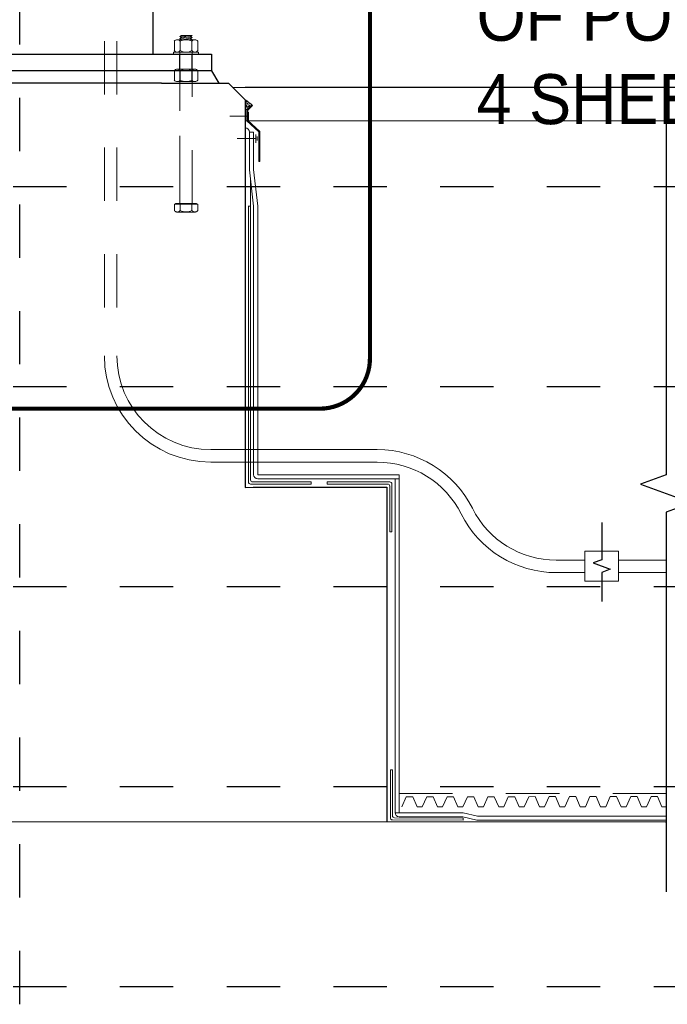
# Paper-space layout 'Layout1 (5)' of a CAD drawing. Header units: feet. Extents: x -61 to 79, y 0 to 11.
# Tile 12 of 16: x 12.13 to 13.34, y 1.43 to 3.27. Entities that reach past the tile are written whole.
import ezdxf
from ezdxf import colors
from ezdxf.entities.mleader import LeaderData, LeaderLine
from ezdxf.math import Vec2, Vec3

# ---------------------------------------------------------------- set-up
doc = ezdxf.new("R2010")
doc.units = ezdxf.units.FT
doc.header["$LTSCALE"] = 0.1
doc.header["$MEASUREMENT"] = 0
for name, pattern in [('Framing Section$0$CENTER', [2, 1.25, -0.25, 0.25, -0.25]), ('Framing Section$0$DASHED', [0.75, 0.5, -0.25]), ('Framing Section$0$DGN Style 2', [10.034255, 6.020553, -4.013702]), ('Framing Section$0$DGN Style 3', [9.381796, 6.701283, -2.680513])]:
    doc.linetypes.add(name, pattern=pattern)
doc.layers.get('0').update_dxf_attribs({"color": 252})
for name, color, linetype, lineweight in [('Framing Section$0$BR_P_Slab_Object', 3, 'Continuous', 30), ('Framing Section$0$LT_P_Conduit', 1, 'Continuous', 13), ('Framing Section$0$LT_P_Poles', 2, 'Continuous', 0), ('Framing Section$0$SC_Scratch6', 252, 'Continuous', 0), ('Framing Section$0$SC_Scratch7', 252, 'Continuous', 0), ('Framing Section$0$VG_P_Landscape_Limits', 3, 'Continuous', 0)]:
    doc.layers.add(name, color=color, linetype=linetype, lineweight=lineweight)
for name, color, linetype in [('Framing Section$0$L-ANNO-ELEVATION', 252, 'Framing Section$0$DASHED'), ('Framing Section$0$L-DETL-ANNO', 190, 'Continuous'), ('Framing Section$0$L-DETL-CNTR', 230, 'Framing Section$0$CENTER'), ('Framing Section$0$L-DETL-LINE-.25', 2, 'Continuous'), ('Framing Section$0$L-SITE-FOUNDATION', 1, 'Continuous'), ('Framing Section$0$L-SITE-SOIL', 13, 'Continuous'), ('Framing Section$0$L-SITE-STEEL COLUMN', 3, 'Continuous')]:
    doc.layers.add(name, color=color, linetype=linetype)
doc.styles.add('Framing Section$0$ARIAL', font='arial.ttf', dxfattribs={"width": 0.9})

# ---------------------------------------------------------------- blocks, each defined once
blk = doc.blocks.new('Framing Section$0$AecDtl_BoltHeadSide_Hex_3')
at = {"color": 0, "linetype": 'ByBlock', "lineweight": -2, "ltscale": 0.254001}
for p, q in [((-0.143, 0.238), (-0.016, 0.238)), ((-0.143, 0.119), (-0.016, 0.119)), ((-0.143, -0.119), (-0.016, -0.119)), ((-0.143, -0.238), (-0.016, -0.238))]:
    blk.add_line(p, q, dxfattribs=at)
at = {"linetype": 'ByBlock'}
for p, q in [((-0.016, -0.238), (-0.016, 0.238)), ((-0.175, 0.179), (-0.175, -0.179))]:
    blk.add_line(p, q, dxfattribs=at)
at = {"color": 0, "linetype": 'ByBlock', "lineweight": -2, "ltscale": 0.254001, "flags": 128}
blk.add_lwpolyline([(-0.016, 0.214), (0, 0.214), (0, -0.214), (-0.016, -0.214)], dxfattribs=at)
at = {"color": 0, "linetype": 'ByBlock', "lineweight": -2, "ltscale": 0.254001}
for centre, radius, start, end in [((-0.103, 0.179), 0.0718, 123.8901, 236.1099), ((0.065, 0), 0.239, 150.1582, 209.8418), ((-0.103, -0.179), 0.0718, 123.8901, 236.1099)]:
    blk.add_arc(centre, radius, start, end, dxfattribs=at)
blk = doc.blocks.new('Framing Section$0$AecDtl_BoltNutSide_CHex_3')
at = {"color": 0, "linetype": 'ByBlock', "lineweight": -2, "ltscale": 0.254001}
for p, q in [((0.222, 0.238), (0.032, 0.238)), ((0, 0.179), (0, -0.179)), ((0.222, 0.119), (0.032, 0.119)), ((0.254, 0.179), (0.254, -0.179)), ((0.222, -0.119), (0.032, -0.119)), ((0.222, -0.238), (0.032, -0.238))]:
    blk.add_line(p, q, dxfattribs=at)
for centre, radius, start, end in [((0.072, 0.179), 0.0718, 123.8901, 236.1099), ((0.182, 0.179), 0.0718, 303.8901, 56.1099), ((0.239, 0), 0.239, 150.1582, 209.8418), ((0.015, 0), 0.239, 330.1582, 29.8418), ((0.072, -0.179), 0.0718, 123.8901, 236.1099), ((0.182, -0.179), 0.0718, 303.8901, 56.1099)]:
    blk.add_arc(centre, radius, start, end, dxfattribs=at)
blk = doc.blocks.new('Framing Section$0$AecDtl_WasherSide_Std_3')
at = {"color": 0, "linetype": 'ByBlock', "lineweight": -2, "ltscale": 0.254001}
blk.add_3dface([(-0.254, 0), (-0.254, 0.04), (0.254, 0.04), (0.254, 0)], dxfattribs=at)
blk = doc.blocks.new('Framing Section$0$AecDtl_BoltHeadSide_Hex_1')
at = {"color": 0, "linetype": 'ByBlock', "lineweight": -2, "ltscale": 0.254001}
for p, q in [((-0.143, 0.238), (-0.016, 0.238)), ((-0.143, 0.119), (-0.016, 0.119)), ((-0.143, -0.119), (-0.016, -0.119)), ((-0.143, -0.238), (-0.016, -0.238))]:
    blk.add_line(p, q, dxfattribs=at)
at = {"linetype": 'ByBlock'}
for p, q in [((-0.016, -0.238), (-0.016, 0.238)), ((-0.175, 0.179), (-0.175, -0.179))]:
    blk.add_line(p, q, dxfattribs=at)
at = {"color": 0, "linetype": 'ByBlock', "lineweight": -2, "ltscale": 0.254001, "flags": 128}
blk.add_lwpolyline([(-0.016, 0.214), (0, 0.214), (0, -0.214), (-0.016, -0.214)], dxfattribs=at)
at = {"color": 0, "linetype": 'ByBlock', "lineweight": -2, "ltscale": 0.254001}
for centre, radius, start, end in [((-0.103, 0.179), 0.0718, 123.8901, 236.1099), ((0.065, 0), 0.239, 150.1582, 209.8418), ((-0.103, -0.179), 0.0718, 123.8901, 236.1099)]:
    blk.add_arc(centre, radius, start, end, dxfattribs=at)
blk = doc.blocks.new('Framing Section$0$AecDtl_BoltNutSide_CHex_1')
at = {"color": 0, "linetype": 'ByBlock', "lineweight": -2, "ltscale": 0.254001}
for p, q in [((0.222, 0.238), (0.032, 0.238)), ((0, 0.179), (0, -0.179)), ((0.222, 0.119), (0.032, 0.119)), ((0.254, 0.179), (0.254, -0.179)), ((0.222, -0.119), (0.032, -0.119)), ((0.222, -0.238), (0.032, -0.238))]:
    blk.add_line(p, q, dxfattribs=at)
for centre, radius, start, end in [((0.072, 0.179), 0.0718, 123.8901, 236.1099), ((0.182, 0.179), 0.0718, 303.8901, 56.1099), ((0.239, 0), 0.239, 150.1582, 209.8418), ((0.015, 0), 0.239, 330.1582, 29.8418), ((0.072, -0.179), 0.0718, 123.8901, 236.1099), ((0.182, -0.179), 0.0718, 303.8901, 56.1099)]:
    blk.add_arc(centre, radius, start, end, dxfattribs=at)
blk = doc.blocks.new('Framing Section$0$AecDtl_WasherSide_Std_1')
at = {"color": 0, "linetype": 'ByBlock', "lineweight": -2, "ltscale": 0.254001}
blk.add_3dface([(-0.254, 0), (-0.254, 0.04), (0.254, 0.04), (0.254, 0)], dxfattribs=at)
blk = doc.blocks.new('*U325')
at = {"layer": 'Framing Section$0$L-DETL-LINE-.25', "linetype": 'Continuous'}
blk.add_lwpolyline([(0, 12.547), (0, 0.562), (-0.773, 0.281), (0.773, -0.281), (0, -0.562), (0, -11.954)], dxfattribs=at)
blk = doc.blocks.new('*U331')
at = {"linetype": 'Framing Section$0$DASHED', "ltscale": 0.5, "const_width": 0.0104}
blk.add_lwpolyline([(0.125, 1.2152), (1.5694, 1.2152, -0.414214), (1.6944, 1.0902), (1.6944, 0.125, -0.414214), (1.5694, 0), (0.125, 0, -0.414214), (0, 0.125), (0, 1.0902, -0.414214)], format="xyb", close=True, dxfattribs=at)
blk = doc.blocks.new('Framing Section')
at = {"layer": 'Framing Section$0$SC_Scratch6'}
h = blk.add_hatch(dxfattribs=at)
h.set_pattern_fill('AR-SAND', color=256, scale=0.012, angle=-8.260491, style=0, pattern_type=2)
h.set_pattern_definition([(37.5, (199.20445, -43.49874), (-0.00393705, 0.12042625), [0, -0.0949998, 0, -0.1062498, 0, -0.10156224]), (7.5, (199.20445, -43.49874), (0.1106111, 0.1763843), [0, -0.05124984, 0, -0.0856248, 0, -0.03281244]), (327.5, (199.12757, -43.49874), (0.19463336, 0.00035386), [0, -0.03124992, 0, -0.11249976, 0, -0.1468752]), (317.5, (199.12757, -43.49874), (0.1878826, 0.0548548), [0, -0.01562496, 0, -0.07374984, 0, -0.08437488])])
h.paths.add_polyline_path([(212.132, -17.1336, 0.0853641), (211.7116, -16.8215), (211.7116, -17.4194), (211.8462, -17.4194)])
h = blk.add_hatch(dxfattribs=at)
h.set_pattern_fill('AR-SAND', color=256, scale=0.012, angle=-8.260491, style=0, pattern_type=2)
h.set_pattern_definition([(37.5, (199.20445, -43.49874), (-0.00393705, 0.12042625), [0, -0.0949998, 0, -0.1062498, 0, -0.10156224]), (7.5, (199.20445, -43.49874), (0.1106111, 0.1763843), [0, -0.05124984, 0, -0.0856248, 0, -0.03281244]), (327.5, (199.12757, -43.49874), (0.19463336, 0.00035386), [0, -0.03124992, 0, -0.11249976, 0, -0.1468752]), (317.5, (199.12757, -43.49874), (0.1878826, 0.0548548), [0, -0.01562496, 0, -0.07374984, 0, -0.08437488])])
h.paths.add_polyline_path([(212.132, -17.1336, 0.0853641), (211.7116, -16.8215), (211.7116, -17.4194), (211.8462, -17.4194)])
at = {"layer": 'Framing Section$0$BR_P_Slab_Object'}
blk.add_line((161.6918, -60.1223), (236.9089, -60.1277), dxfattribs=at)
blk.add_line((161.6918, -60.1223), (236.9089, -60.1277), dxfattribs=at)
at = {"layer": 'Framing Section$0$BR_P_Slab_Object', "flags": 128}
for points in [[(211.7116, -28.4901), (211.7116, -40.0649)], [(211.7116, -28.4901), (211.7116, -40.0649)], [(211.7116, -40.0649), (220.1955, -40.0554), (220.1955, -60.1265)], [(212.1955, -40.0554), (220.1955, -40.0554), (220.1955, -60.1265)]]:
    blk.add_lwpolyline(points, dxfattribs=at)
at = {"layer": 'Framing Section$0$L-ANNO-ELEVATION'}
for points in [[(297.0024, -22.0315), (-115.4796, -22.0315)], [(297.0024, -34.0315), (-115.4796, -34.0315)], [(297.0024, -46.0315), (-115.4796, -46.0315)], [(297.0024, -58.0315), (-115.4796, -58.0315)], [(297.0024, -70.0315), (-115.4796, -70.0315)]]:
    blk.add_lwpolyline(points, dxfattribs=at)
at = {"layer": 'Framing Section$0$L-DETL-CNTR'}
blk.add_lwpolyline([(198.1956, -71.0844), (198.1956, 174.3827)], dxfattribs=at)
at = {"layer": 'Framing Section$0$L-DETL-LINE-.25', "linetype": 'Continuous'}
blk.add_lwpolyline([(233.0837, -42.1703), (233.0837, -44.4158), (232.5685, -44.6033), (233.5988, -44.9783), (233.0837, -45.1658), (233.0837, -46.9103)], dxfattribs=at)
at = {"layer": 'Framing Section$0$L-SITE-FOUNDATION'}
for points in [[(209.6956, -15.0715), (210.125, -15.8215)], [(206.6956, -15.8215), (189.6956, -15.8215)], [(206.6956, -15.8215), (210.7116, -15.8215)], [(210.7116, -15.8215), (211.7116, -16.8215)], [(211.7116, -16.8215), (211.7116, -40.0649)]]:
    blk.add_lwpolyline(points, dxfattribs=at)
at = {"layer": 'Framing Section$0$L-SITE-SOIL'}
blk.add_lwpolyline([(297.0024, -16.0715), (211.7116, -16.0715)], dxfattribs=at)
at = {"layer": 'Framing Section$0$L-SITE-STEEL COLUMN'}
for points in [[(206.1956, -14.0715), (206.1956, 112.1995)], [(206.1956, -14.0715), (206.1956, 2.2385)]]:
    blk.add_lwpolyline(points, dxfattribs=at)
blk.add_lwpolyline([(209.6956, -15.0715), (186.6956, -15.0715), (186.6956, -14.0715), (209.6956, -14.0715)], close=True, dxfattribs=at)
blk.add_lwpolyline([(209.6956, -15.0715), (186.6956, -15.0715), (186.6956, -14.0715), (209.6956, -14.0715)], close=True, dxfattribs=at)
at = {"layer": 'Framing Section$0$L-SITE-STEEL COLUMN', "color": 252, "linetype": 'Framing Section$0$DASHED'}
for points in [[(207.7677, -14.0715), (207.7677, -15.0715)], [(207.7677, -14.0715), (207.7677, -15.0715)], [(208.5177, -14.0715), (208.5177, -15.0715)], [(208.5177, -14.0715), (208.5177, -15.0715)]]:
    blk.add_lwpolyline(points, dxfattribs=at)
at = {"layer": 'Framing Section$0$LT_P_Conduit', "linetype": 'Framing Section$0$DGN Style 2', "lineweight": 0}
for p, q in [((203.2673, 89.1161), (203.271, -32.1758)), ((204.0085, 89.1161), (204.021, -32.1758))]:
    blk.add_line(p, q, dxfattribs=at)
at = {"layer": 'Framing Section$0$LT_P_Conduit', "linetype": 'Continuous', "lineweight": 0, "flags": 128}
for points in [[(209.6459, -37.8008), (219.6299, -37.8008)], [(210.9738, -37.8008), (219.6299, -37.8008)], [(209.6459, -38.5508), (219.6299, -38.5508)], [(210.9738, -38.5508), (219.6299, -38.5508)], [(230.3622, -44.4326), (232.0834, -44.4326)], [(230.3622, -44.4326), (232.0834, -44.4326)], [(234.084, -44.4326), (236.9089, -44.4326)], [(234.084, -44.4326), (236.9089, -44.4326)], [(230.3622, -45.1826), (232.0834, -45.1826)], [(230.3622, -45.1826), (232.0834, -45.1826)], [(234.084, -45.1826), (236.9089, -45.1826)], [(234.084, -45.1826), (236.9089, -45.1826)]]:
    blk.add_lwpolyline(points, dxfattribs=at)
blk.add_lwpolyline([(232.0834, -43.8923), (234.084, -43.8923), (234.084, -45.6892), (232.0834, -45.6892)], close=True, dxfattribs=at)
at = {"layer": 'Framing Section$0$LT_P_Conduit', "linetype": 'Continuous', "lineweight": 0, "extrusion": (0, 0, -1)}
for centre, radius, start, end in [((-209.646, -32.1758), 6.375, 270, 0), ((-209.646, -32.1758), 5.625, 270, 0), ((-219.6299, -44.1758), 6.375, 90, 153.426263), ((-219.6299, -44.1758), 6.375, 90, 153.426263), ((-219.6299, -44.1758), 5.625, 90, 153.426263), ((-219.6299, -44.1758), 5.625, 90, 153.426263)]:
    blk.add_arc(centre, radius, start, end, dxfattribs=at)
at = {"layer": 'Framing Section$0$LT_P_Conduit', "linetype": 'Continuous', "lineweight": 0}
for radius in [5.625, 5.625, 6.375, 6.375]:
    blk.add_arc((230.3622, -38.8076), radius, 206.573737, 270, dxfattribs=at)
at = {"layer": 'Framing Section$0$LT_P_Poles'}
for p, q in [((207.7926, -13.0168), (208.1676, -12.9855)), ((207.7926, -13.0168), (208.1676, -12.9855)), ((207.7926, -13.1418), (208.5426, -13.0793)), ((207.7926, -13.1418), (208.5426, -13.0793)), ((207.9008, -13.0793), (208.4343, -13.0168)), ((207.9008, -13.0793), (208.4343, -13.0168)), ((207.9008, -13.2043), (208.4343, -13.1418)), ((207.9008, -13.2043), (208.4343, -13.1418)), ((207.7926, -15.8086), (207.7926, -13.9256)), ((207.7926, -15.8086), (207.7926, -13.9256)), ((208.5426, -15.8086), (208.5426, -13.9256)), ((208.5426, -15.8086), (208.5426, -13.9256))]:
    blk.add_line(p, q, dxfattribs=at)
blk.add_lwpolyline([(208.5426, -13.2043), (208.4343, -13.1418), (208.5426, -13.0793), (208.4343, -13.0168), (208.5426, -12.9543), (207.9008, -12.9543), (207.7926, -13.0168), (207.9008, -13.0793), (207.7926, -13.1418), (207.9008, -13.2043)], dxfattribs=at)
blk.add_lwpolyline([(208.5426, -13.2043), (208.4343, -13.1418), (208.5426, -13.0793), (208.4343, -13.0168), (208.5426, -12.9543), (207.9008, -12.9543), (207.7926, -13.0168), (207.9008, -13.0793), (207.7926, -13.1418), (207.9008, -13.2043)], dxfattribs=at)
at = {"layer": 'Framing Section$0$SC_Scratch6'}
for p, q in [((212.1065, -17.1075), (211.815, -17.4066)), ((212.1065, -17.1075), (211.815, -17.4066)), ((212.1065, -17.1075), (212.1533, -17.1565)), ((212.1065, -17.1075), (212.1533, -17.1565)), ((211.815, -17.4066), (211.8146, -18.075)), ((211.815, -17.4066), (211.8146, -18.075)), ((211.8775, -17.4323), (211.8771, -18.0479)), ((211.8775, -17.4323), (211.8771, -18.0479)), ((212.1533, -17.1565), (211.8775, -17.4323)), ((212.1533, -17.1565), (211.8775, -17.4323)), ((211.9153, -18.0447), (211.9153, -17.5447)), ((211.9153, -18.0447), (211.9153, -17.5447)), ((211.9153, -17.7947), (210.787, -17.7947)), ((211.9153, -17.7947), (210.787, -17.7947)), ((211.8146, -18.075), (212.5203, -18.7335)), ((211.8146, -18.075), (212.5203, -18.7335)), ((211.8771, -18.0479), (212.5828, -18.7063)), ((211.8771, -18.0479), (212.5828, -18.7063)), ((211.9684, -21.0164), (211.9688, -18.7609)), ((211.9684, -21.0164), (211.9688, -18.7609)), ((211.9689, -18.7609), (212.2189, -18.7609)), ((211.9689, -18.7609), (212.2189, -18.7609)), ((212.2184, -18.7609), (212.2183, -21.0016)), ((212.2184, -18.7609), (212.2183, -21.0016)), ((212.5203, -18.7335), (212.5203, -20.5109)), ((212.5203, -18.7335), (212.5203, -20.5109)), ((212.5828, -18.7063), (212.5828, -20.5109)), ((212.5828, -18.7063), (212.5828, -20.5109)), ((212.3511, -19.1359), (211.2228, -19.1359)), ((212.3511, -19.1359), (211.2228, -19.1359)), ((212.4266, -19.0109), (212.4266, -19.2609)), ((212.4266, -19.0109), (212.4266, -19.2609)), ((212.5203, -20.5109), (212.5828, -20.5109)), ((212.5203, -20.5109), (212.5828, -20.5109)), ((211.9684, -21.0164), (212.2109, -23.199)), ((211.9684, -21.0164), (212.2109, -23.199)), ((212.2183, -21.0016), (212.4609, -23.1851)), ((212.2183, -21.0016), (212.4609, -23.1851)), ((212.0329, -39.6179), (212.0329, -21.5967)), ((211.8984, -23.199), (212.0234, -23.199)), ((211.8984, -23.199), (212.0234, -23.199)), ((211.9079, -39.7429), (211.9079, -23.199)), ((212.2204, -39.3054), (212.2204, -23.199)), ((212.4704, -39.3054), (212.4609, -23.1851)), ((211.9079, -39.7429), (211.9079, -36.8679)), ((212.0329, -39.6179), (212.0329, -36.8679)), ((212.2204, -39.3054), (212.2204, -36.8679)), ((212.4704, -39.3054), (212.4704, -36.854)), ((220.9455, -39.3054), (212.4704, -39.3054)), ((220.9455, -39.5554), (212.4704, -39.5554)), ((220.9455, -39.3054), (212.6955, -39.3054)), ((220.9455, -39.5554), (212.9455, -39.5554)), ((220.6953, -59.5863), (220.6955, -39.5554)), ((220.6953, -59.5863), (220.6955, -39.5554)), ((220.9455, -59.5863), (220.9455, -39.3054)), ((220.9455, -59.5863), (220.9455, -39.3054)), ((212.0329, -39.8679), (215.6579, -39.8679)), ((212.0329, -39.8679), (215.6579, -39.8679)), ((212.1579, -39.7429), (215.6579, -39.7429)), ((212.1579, -39.7429), (215.6579, -39.7429)), ((215.6579, -39.8679), (215.6579, -39.7429)), ((215.6579, -39.8679), (215.6579, -39.7429)), ((216.633, -39.8679), (216.633, -39.7429)), ((216.633, -39.7429), (220.383, -39.7429)), ((216.633, -39.8679), (216.633, -39.7429)), ((216.633, -39.7429), (220.383, -39.7429)), ((216.633, -39.8679), (220.258, -39.8679)), ((216.633, -39.8679), (220.258, -39.8679)), ((220.383, -39.9929), (220.383, -42.7429)), ((220.383, -39.9929), (220.383, -42.7429)), ((220.508, -39.8679), (220.508, -42.7429)), ((220.508, -39.8679), (220.508, -42.7429)), ((220.508, -42.7429), (220.383, -42.7429)), ((220.508, -42.7429), (220.383, -42.7429)), ((220.4158, -59.8943), (220.4158, -57.0193)), ((220.5408, -57.0193), (220.4158, -57.0193)), ((220.4158, -59.8943), (220.4158, -57.0193)), ((220.5408, -57.0193), (220.4158, -57.0193)), ((220.5408, -59.7693), (220.5408, -57.0193)), ((220.5408, -59.7693), (220.5408, -57.0193)), ((224.7833, -59.5863), (220.6955, -59.5863)), ((224.7833, -59.5863), (220.6955, -59.5863)), ((225.6305, -59.7938), (224.7833, -59.5863)), ((225.6305, -59.7938), (224.7833, -59.5863)), ((224.7854, -60.0438), (220.5408, -60.0193)), ((224.7854, -60.0438), (220.5408, -60.0193)), ((224.7854, -59.9188), (220.6658, -59.8943)), ((224.7854, -59.9188), (220.6658, -59.8943)), ((224.7395, -59.8326), (220.9453, -59.8272)), ((224.7395, -59.8326), (220.9453, -59.8272)), ((225.5902, -60.0409), (224.7548, -59.8363)), ((225.5902, -60.0409), (224.7548, -59.8363)), ((224.7854, -60.0438), (224.784, -59.9188)), ((224.7854, -60.0438), (224.784, -59.9188)), ((225.5902, -60.0409), (236.9089, -60.0412)), ((225.5902, -60.0409), (236.9089, -60.0412)), ((236.9089, -59.7938), (225.6305, -59.7938)), ((236.9089, -59.7938), (225.6305, -59.7938))]:
    blk.add_line(p, q, dxfattribs=at)
at = {"layer": 'Framing Section$0$SC_Scratch6', "flags": 128}
blk.add_lwpolyline([(212.3511, -19.3859), (212.3511, -18.8859)], dxfattribs=at)
blk.add_lwpolyline([(212.3511, -19.3859), (212.3511, -18.8859)], dxfattribs=at)
at = {"layer": 'Framing Section$0$SC_Scratch6', "extrusion": (0, 0, -1)}
for centre, radius, start, end in [((-211.0143, -18.1997), 1.5446, 116.8359, 135), ((-211.0143, -18.1997), 1.5446, 116.8359, 135), ((-211.6892, -18.7774), 0.2821, 94.543682, 176.618429), ((-211.6892, -18.7774), 0.2821, 94.543682, 176.618429), ((-212.4704, -39.3054), 0.25, 270, 0), ((-212.4704, -39.3054), 0.25, 270, 360), ((-212.0329, -39.7429), 0.125, 270, 0), ((-212.0329, -39.7429), 0.125, 270, 360), ((-212.1579, -39.6179), 0.125, 270, 0), ((-212.1579, -39.6179), 0.125, 270, 360), ((-220.258, -39.9929), 0.125, 90.000001, 180.000001), ((-220.258, -39.9929), 0.125, 90.000001, 180.000001), ((-220.383, -39.8679), 0.125, 90.000001, 180.000001), ((-220.383, -39.8679), 0.125, 90.000001, 180.000001), ((-220.9453, -59.5772), 0.25, 270, 0), ((-220.9453, -59.5772), 0.25, 270, 360), ((-220.5408, -59.8943), 0.125, 270, 0), ((-220.5408, -59.8943), 0.125, 270, 360), ((-220.6658, -59.7693), 0.125, 270, 0), ((-220.6658, -59.7693), 0.125, 270, 360)]:
    blk.add_arc(centre, radius, start, end, dxfattribs=at)
at = {"layer": 'Framing Section$0$SC_Scratch7', "linetype": 'Framing Section$0$DASHED', "flags": 128}
for points in [[(208.5426, -23.03), (208.5426, -15.8257), (207.7926, -15.8257), (207.7926, -23.03)], [(208.5426, -23.03), (208.5426, -18.1727), (207.7926, -18.1727), (207.7926, -23.03)]]:
    blk.add_lwpolyline(points, close=True, dxfattribs=at)
at = {"layer": 'Framing Section$0$SC_Scratch7', "flags": 128}
for points in [[(221.1012, -59.2362), (221.1012, -59.2362), (221.3728, -58.6267), (221.7541, -58.6265), (222.0175, -59.2362), (222.3241, -59.236), (222.3241, -59.236)], [(221.1012, -59.2362), (221.1012, -59.2362), (221.3728, -58.6267), (221.7541, -58.6265), (222.0175, -59.2362), (222.3241, -59.236), (222.3241, -59.236)], [(222.3241, -59.236), (222.3241, -59.236), (222.5956, -58.6265), (222.9769, -58.6263), (223.2404, -59.236), (223.5469, -59.2357), (223.5469, -59.2357)], [(222.3241, -59.236), (222.3241, -59.236), (222.5956, -58.6265), (222.9769, -58.6263), (223.2404, -59.236), (223.5469, -59.2357), (223.5469, -59.2357)], [(223.5469, -59.2357), (223.5469, -59.2357), (223.8184, -58.6263), (224.1998, -58.626), (224.4632, -59.2357), (224.7697, -59.2355), (224.7697, -59.2355)], [(223.5469, -59.2357), (223.5469, -59.2357), (223.8184, -58.6263), (224.1998, -58.626), (224.4632, -59.2357), (224.7697, -59.2355), (224.7697, -59.2355)], [(223.5469, -59.2357), (223.5469, -59.2357), (223.8184, -58.6263), (224.1998, -58.626), (224.4632, -59.2357), (224.7697, -59.2355), (224.7697, -59.2355)], [(223.5469, -59.2357), (223.5469, -59.2357), (223.8184, -58.6263), (224.1998, -58.626), (224.4632, -59.2357), (224.7697, -59.2355), (224.7697, -59.2355)], [(224.7697, -59.2355), (224.7697, -59.2355), (225.0413, -58.626), (225.4226, -58.6258), (225.686, -59.2355), (225.9926, -59.2353), (225.9926, -59.2353)], [(224.7697, -59.2355), (224.7697, -59.2355), (225.0413, -58.626), (225.4226, -58.6258), (225.686, -59.2355), (225.9926, -59.2353), (225.9926, -59.2353)], [(225.9926, -59.2353), (225.9926, -59.2353), (226.2641, -58.6258), (226.6455, -58.6256), (226.9089, -59.2353), (227.2154, -59.2351), (227.2154, -59.2351)], [(225.9926, -59.2353), (225.9926, -59.2353), (226.2641, -58.6258), (226.6455, -58.6256), (226.9089, -59.2353), (227.2154, -59.2351), (227.2154, -59.2351)], [(227.2154, -59.2351), (227.2154, -59.2351), (227.487, -58.6256), (227.8683, -58.6254), (228.1317, -59.2351), (228.4383, -59.2349), (228.4383, -59.2349)], [(227.2154, -59.2351), (227.2154, -59.2351), (227.487, -58.6256), (227.8683, -58.6254), (228.1317, -59.2351), (228.4383, -59.2349), (228.4383, -59.2349)], [(228.4383, -59.2349), (228.4383, -59.2349), (228.7098, -58.6254), (229.0911, -58.6252), (229.3546, -59.2349), (229.6611, -59.2347), (229.6611, -59.2347)], [(228.4383, -59.2349), (228.4383, -59.2349), (228.7098, -58.6254), (229.0911, -58.6252), (229.3546, -59.2349), (229.6611, -59.2347), (229.6611, -59.2347)], [(228.4383, -59.2349), (228.4383, -59.2349), (228.7098, -58.6254), (229.0911, -58.6252), (229.3546, -59.2349), (229.6611, -59.2347), (229.6611, -59.2347)], [(228.4383, -59.2349), (228.4383, -59.2349), (228.7098, -58.6254), (229.0911, -58.6252), (229.3546, -59.2349), (229.6611, -59.2347), (229.6611, -59.2347)], [(229.6611, -59.2347), (229.6611, -59.2347), (229.9326, -58.6252), (230.314, -58.625), (230.5774, -59.2347), (230.8839, -59.2345), (230.8839, -59.2345)], [(229.6611, -59.2347), (229.6611, -59.2347), (229.9326, -58.6252), (230.314, -58.625), (230.5774, -59.2347), (230.8839, -59.2345), (230.8839, -59.2345)], [(230.8839, -59.2345), (230.8839, -59.2345), (231.1555, -58.625), (231.5368, -58.6248), (231.8002, -59.2345), (232.1068, -59.2343), (232.1068, -59.2343)], [(230.8839, -59.2345), (230.8839, -59.2345), (231.1555, -58.625), (231.5368, -58.6248), (231.8002, -59.2345), (232.1068, -59.2343), (232.1068, -59.2343)], [(232.1068, -59.2343), (232.1068, -59.2343), (232.3783, -58.6248), (232.7597, -58.6246), (233.0231, -59.2343), (233.3296, -59.2341), (233.3296, -59.2341)], [(232.1068, -59.2343), (232.1068, -59.2343), (232.3783, -58.6248), (232.7597, -58.6246), (233.0231, -59.2343), (233.3296, -59.2341), (233.3296, -59.2341)], [(233.3296, -59.2341), (233.3296, -59.2341), (233.6012, -58.6246), (233.9825, -58.6244), (234.2459, -59.2341), (234.5525, -59.2339), (234.5525, -59.2339)], [(233.3296, -59.2341), (233.3296, -59.2341), (233.6012, -58.6246), (233.9825, -58.6244), (234.2459, -59.2341), (234.5525, -59.2339), (234.5525, -59.2339)], [(234.5525, -59.2339), (234.5525, -59.2339), (234.824, -58.6244), (235.2053, -58.6242), (235.4688, -59.2339), (235.7753, -59.2336), (235.7753, -59.2336)], [(234.5525, -59.2339), (234.5525, -59.2339), (234.824, -58.6244), (235.2053, -58.6242), (235.4688, -59.2339), (235.7753, -59.2336), (235.7753, -59.2336)], [(235.7753, -59.2336), (235.7753, -59.2336), (236.0468, -58.6242), (236.4282, -58.624), (236.6916, -59.2336), (236.9981, -59.2334), (236.9981, -59.2334)], [(235.7753, -59.2336), (235.7753, -59.2336), (236.0468, -58.6242), (236.4282, -58.624), (236.6916, -59.2336), (236.9981, -59.2334), (236.9981, -59.2334)]]:
    blk.add_lwpolyline(points, dxfattribs=at)
at = {"layer": 'Framing Section$0$VG_P_Landscape_Limits'}
for p, q in [((210.9616, -16.0715), (236.9089, -16.0715)), ((211.7116, -18.0715), (236.9089, -18.0715)), ((211.7116, -18.0715), (236.9089, -18.0715))]:
    blk.add_line(p, q, dxfattribs=at)
at = {"layer": 'Framing Section$0$VG_P_Landscape_Limits', "linetype": 'Framing Section$0$DGN Style 3'}
blk.add_line((220.9455, -58.4386), (236.9089, -58.4386), dxfattribs=at)
blk.add_line((220.9455, -58.4386), (236.9089, -58.4386), dxfattribs=at)
at = {"xscale": 2, "yscale": 2, "zscale": 2}
blk.add_blockref('*U325', (236.95, -40.4357), dxfattribs=at)
at = {"layer": 'Framing Section$0$L-DETL-ANNO', "xscale": 24, "yscale": 24, "zscale": 24}
blk.add_blockref('*U331', (178.525, -35.3453, 0.5), dxfattribs=at)
at = {"layer": 'Framing Section$0$LT_P_Poles', "yscale": 2.952750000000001}
for name, p, xscale, zscale, rotation in [('Framing Section$0$AecDtl_BoltNutSide_CHex_3', (208.1676, -13.9543), -2.952750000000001, 2.952750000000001, 269.9999999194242), ('Framing Section$0$AecDtl_BoltNutSide_CHex_1', (208.1676, -13.9543), -2.952750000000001, 2.952750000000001, 269.9999999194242), ('Framing Section$0$AecDtl_WasherSide_Std_3', (208.1676, -13.9543), -2.952750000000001, 2.952750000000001, 180), ('Framing Section$0$AecDtl_WasherSide_Std_1', (208.1676, -13.9543), -2.95275, 2.95275, 180), ('Framing Section$0$AecDtl_BoltNutSide_CHex_3', (208.1676, -15.7215), -2.952750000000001, 2.952750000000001, 269.9999999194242), ('Framing Section$0$AecDtl_BoltNutSide_CHex_1', (208.1676, -15.7215), -2.952750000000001, 2.952750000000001, 269.9999999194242)]:
    blk.add_blockref(name, p, dxfattribs=dict(at, xscale=xscale, zscale=zscale, rotation=rotation))
at = {"layer": 'Framing Section$0$SC_Scratch7', "linetype": 'Framing Section$0$DGN Style 2', "xscale": -2.952750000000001, "yscale": 2.952750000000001, "zscale": 2.952750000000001, "rotation": 269.9999999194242}
for name in ['Framing Section$0$AecDtl_BoltHeadSide_Hex_3', 'Framing Section$0$AecDtl_BoltHeadSide_Hex_1']:
    blk.add_blockref(name, (208.1676, -23.03), dxfattribs=at)
at = {"layer": 'Framing Section$0$L-DETL-ANNO'}
ml = blk.add_multileader_mtext('Standard', dxfattribs=at)
ml.set_content('\\A1;LOWER HANDHOLE CENTERED ON BACK OF POST, SEE DETAIL 4 SHEET 370 H', color=11, style='Framing Section$0$ARIAL')
ml.set_leader_properties()
ml.build(insert=Vec2(0, 0))
ml.multileader.update_dxf_attribs({"has_dogleg": 0, "dogleg_length": 0.36, "arrow_head_size": 3, "scale": 24})
ctx = ml.context
ctx.base_point, ctx.scale, ctx.char_height, ctx.arrow_head_size, ctx.landing_gap_size, ctx.plane_origin = Vec3(223.3403, -1.7965), 24, 3, 3, 2.25, Vec3(224.7083, -8.8312)
notes = []
notes.append((ctx, [(0, (1, 1, 0), (214.7003, -1.7965), (1, 0), 8.64, [(0, [(206.1956, -1.7965), (221.6649, -1.7965)], 0, [])])]))
ctx.mtext.insert, ctx.mtext.width, ctx.mtext.flow_direction = Vec3(225.5903, -0.2699), 56.830736, 5
for ctx, leaders in notes:
    for number, flags, end, landing, length, lines in leaders:
        leader = LeaderData()
        leader.index, (leader.has_last_leader_line, leader.has_dogleg_vector, leader.attachment_direction) = number, flags
        leader.last_leader_point, leader.dogleg_vector, leader.dogleg_length = Vec3(end), Vec3(landing), length
        for number, points, colour, breaks in lines:
            line = LeaderLine()
            line.index, line.vertices, line.color, line.breaks = number, Vec3.list(points), colors.encode_raw_color(colour), breaks
            leader.lines.append(line)
        ctx.leaders.append(leader)

psp = doc.layouts.new('Layout1 (5)')

# ---------------------------------------------------------------- block references
at = {"xscale": 0.03125, "yscale": 0.03125, "zscale": 0.03125}
psp.add_blockref('Framing Section', (5.9368, 3.6483), dxfattribs=at)

doc.saveas('drawing.dxf')
